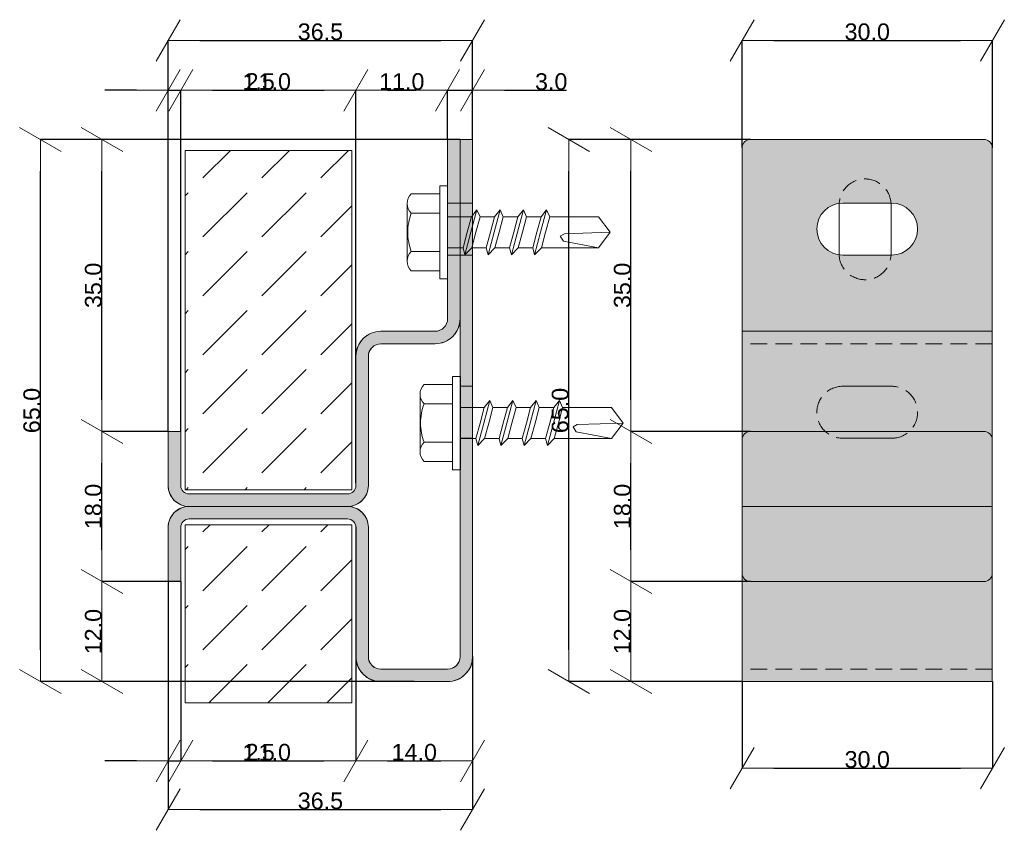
# Model space of a CAD drawing. Header units: millimetres. Extents: x -7814 to 55813, y 465 to 25965.
# Tile 107 of 112: x 48873 to 50054, y 22949 to 23921. Entities that reach past the tile are written whole.
import ezdxf

# ---------------------------------------------------------------- set-up
doc = ezdxf.new("R2010")
doc.units = ezdxf.units.MM
doc.linetypes.add('Hidden Line', pattern=[30, 20, -10])
doc.layers.add('2D Drafting - General102', color=254, linetype='Continuous', lineweight=13)
doc.layers.add('2D Drafting - General2', color=251, linetype='Continuous', lineweight=15)
doc.layers.add('Dimensioning - General', color=7, linetype='Continuous')
doc.styles.add('GENERATED_STYLE_1', font='arial.ttf')
doc.dimstyles.new('GENERATED_STYLE__3', dxfattribs={"dimtxt": 20, "dimasz": 38, "dimexe": 0.18, "dimexo": 0, "dimgap": 0.09, "dimtad": 1, "dimtih": 1, "dimtoh": 1, "dimdec": 1, "dimlfac": 0.1, "dimzin": 0, "dimdsep": 46, "dimtxsty": 'GENERATED_STYLE_1', "dimblk": 'ARROWHEAD_2', "dimblk1": 'ARROWHEAD_2', "dimblk2": 'ARROWHEAD_2', "dimcen": 0.09, "dimclrd": 161, "dimclre": 161, "dimclrt": 161, "dimadec": 0, "dimazin": 0, "dimtfac": 1, "dimtdec": 4, "dimtmove": 0, "dimatfit": 3, "dimfxl": 0, "dimtolj": 1, "dimtzin": 0, "dimarcsym": 0})
doc.dimstyles.new('GENERATED_STYLE__4', dxfattribs={"dimtxt": 20, "dimasz": 38, "dimexe": 0.18, "dimexo": 0, "dimgap": 0.09, "dimtad": 1, "dimdec": 1, "dimlfac": 0.1, "dimzin": 0, "dimdsep": 46, "dimtxsty": 'GENERATED_STYLE_1', "dimblk": 'ARROWHEAD_2', "dimblk1": 'ARROWHEAD_2', "dimblk2": 'ARROWHEAD_2', "dimcen": 0.09, "dimclrd": 161, "dimclre": 161, "dimclrt": 161, "dimadec": 0, "dimazin": 0, "dimtfac": 1, "dimtdec": 4, "dimtmove": 0, "dimatfit": 3, "dimfxl": 0, "dimtolj": 1, "dimtzin": 0, "dimarcsym": 0})
pattern_1 = [(45, (95337.7, -48252.71), (-70.71068, 70.71068), [75, -25]), (45, (95337.7, -48182), (-70.71068, 70.71068), [75, -25])]

# ---------------------------------------------------------------- blocks, each defined once
blk = doc.blocks.new('ARROWHEAD_2')
at = {"color": 0, "linetype": 'Continuous', "lineweight": 0}
for p, q in [((-0.378, -0.655), (0.378, 0.655)), ((0, 0), (-1, 0))]:
    blk.add_line(p, q, dxfattribs=at)
blk = doc.blocks.new('*D65')
at = {"layer": 'Defpoints', "color": 0, "linetype": 'Continuous'}
for p in [(48898.1, 23777), (49386.3, 23777), (49306.3, 23127)]:
    blk.add_point(p, dxfattribs=at)
at = {"layer": 'Dimensioning - General', "color": 161, "linetype": 'Continuous', "lineweight": -2}
for p, q in [((49386.3, 23777), (48898, 23777)), ((48898.1, 23165), (48898.1, 23739)), ((49306.3, 23127), (48898, 23127))]:
    blk.add_line(p, q, dxfattribs=at)
at = {"layer": 'Dimensioning - General', "color": 161, "linetype": 'Continuous', "lineweight": -2, "xscale": 38.00000000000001, "yscale": 38.00000000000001, "zscale": 38.00000000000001}
for p, rotation in [((48898.1, 23777), 90), ((48898.1, 23127), 270)]:
    blk.add_blockref('ARROWHEAD_2', p, dxfattribs=dict(at, rotation=rotation))
at = {"layer": 'Dimensioning - General', "color": 161, "linetype": 'Continuous', "lineweight": 25, "insert": (48887.8, 23452), "char_height": 20, "attachment_point": 5, "rotation": 90, "style": 'GENERATED_STYLE_1'}
blk.add_mtext('\\A1;65.0', dxfattribs=at)
blk = doc.blocks.new('*D130')
at = {"layer": 'Defpoints', "color": 0, "linetype": 'Continuous'}
for p in [(49606.1, 23247), (49749.4, 23247), (49739.4, 23127)]:
    blk.add_point(p, dxfattribs=at)
at = {"layer": 'Dimensioning - General', "color": 161, "linetype": 'Continuous', "lineweight": -2}
for p, q in [((49749.4, 23247), (49605.9, 23247)), ((49606.1, 23165), (49606.1, 23209)), ((49739.4, 23127), (49605.9, 23127))]:
    blk.add_line(p, q, dxfattribs=at)
at = {"layer": 'Dimensioning - General', "color": 161, "linetype": 'Continuous', "lineweight": -2, "xscale": 38.00000000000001, "yscale": 38.00000000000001, "zscale": 38.00000000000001}
for p, rotation in [((49606.1, 23247), 90), ((49606.1, 23127), 270)]:
    blk.add_blockref('ARROWHEAD_2', p, dxfattribs=dict(at, rotation=rotation))
at = {"layer": 'Dimensioning - General', "color": 161, "linetype": 'Continuous', "lineweight": 25, "insert": (49595.8, 23187), "char_height": 20, "attachment_point": 5, "rotation": 90, "style": 'GENERATED_STYLE_1'}
blk.add_mtext('\\A1;12.0', dxfattribs=at)
blk = doc.blocks.new('*D131')
at = {"layer": 'Defpoints', "color": 0, "linetype": 'Continuous'}
for p in [(49606.1, 23427), (49749.4, 23427), (49749.4, 23247)]:
    blk.add_point(p, dxfattribs=at)
at = {"layer": 'Dimensioning - General', "color": 161, "linetype": 'Continuous', "lineweight": -2}
for p, q in [((49749.4, 23427), (49605.9, 23427)), ((49606.1, 23285), (49606.1, 23389)), ((49749.4, 23247), (49605.9, 23247))]:
    blk.add_line(p, q, dxfattribs=at)
at = {"layer": 'Dimensioning - General', "color": 161, "linetype": 'Continuous', "lineweight": -2, "xscale": 38.00000000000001, "yscale": 38.00000000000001, "zscale": 38.00000000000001}
for p, rotation in [((49606.1, 23427), 90), ((49606.1, 23247), 270)]:
    blk.add_blockref('ARROWHEAD_2', p, dxfattribs=dict(at, rotation=rotation))
at = {"layer": 'Dimensioning - General', "color": 161, "linetype": 'Continuous', "lineweight": 25, "insert": (49595.8, 23337), "char_height": 20, "attachment_point": 5, "rotation": 90, "style": 'GENERATED_STYLE_1'}
blk.add_mtext('\\A1;18.0', dxfattribs=at)
blk = doc.blocks.new('*D132')
at = {"layer": 'Defpoints', "color": 0, "linetype": 'Continuous'}
for p in [(49606.1, 23777), (49749.4, 23777), (49749.4, 23427)]:
    blk.add_point(p, dxfattribs=at)
at = {"layer": 'Dimensioning - General', "color": 161, "linetype": 'Continuous', "lineweight": -2}
for p, q in [((49749.4, 23777), (49605.9, 23777)), ((49606.1, 23465), (49606.1, 23739)), ((49749.4, 23427), (49605.9, 23427))]:
    blk.add_line(p, q, dxfattribs=at)
at = {"layer": 'Dimensioning - General', "color": 161, "linetype": 'Continuous', "lineweight": -2, "xscale": 38.00000000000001, "yscale": 38.00000000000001, "zscale": 38.00000000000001}
for p, rotation in [((49606.1, 23777), 90), ((49606.1, 23427), 270)]:
    blk.add_blockref('ARROWHEAD_2', p, dxfattribs=dict(at, rotation=rotation))
at = {"layer": 'Dimensioning - General', "color": 161, "linetype": 'Continuous', "lineweight": 25, "insert": (49595.8, 23602), "char_height": 20, "attachment_point": 5, "rotation": 90, "style": 'GENERATED_STYLE_1'}
blk.add_mtext('\\A1;35.0', dxfattribs=at)
blk = doc.blocks.new('*D133')
at = {"layer": 'Defpoints', "color": 0, "linetype": 'Continuous'}
for p in [(49051.3, 23247), (49066.3, 23247), (49066.3, 23031.9)]:
    blk.add_point(p, dxfattribs=at)
at = {"layer": 'Dimensioning - General', "color": 161, "linetype": 'Continuous', "lineweight": -2}
for p, q in [((49051.3, 23247), (49051.3, 23031.7)), ((49066.3, 23247), (49066.3, 23031.7)), ((49013.3, 23031.9), (48975.3, 23031.9)), ((49051.3, 23031.9), (49066.3, 23031.9)), ((49104.3, 23031.9), (49177.1, 23031.9))]:
    blk.add_line(p, q, dxfattribs=at)
at = {"layer": 'Dimensioning - General', "color": 161, "linetype": 'Continuous', "lineweight": -2, "xscale": 38.00000000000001, "yscale": 38.00000000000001, "zscale": 38.00000000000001}
blk.add_blockref('ARROWHEAD_2', (49051.3, 23031.9), dxfattribs=at)
at = {"layer": 'Dimensioning - General', "color": 161, "linetype": 'Continuous', "lineweight": -2, "xscale": 38.00000000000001, "yscale": 38.00000000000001, "zscale": 38.00000000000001, "rotation": 180}
blk.add_blockref('ARROWHEAD_2', (49066.3, 23031.9), dxfattribs=at)
at = {"layer": 'Dimensioning - General', "color": 161, "linetype": 'Continuous', "lineweight": 25, "insert": (49159.7, 23042.2), "char_height": 20, "attachment_point": 5, "style": 'GENERATED_STYLE_1'}
blk.add_mtext('\\A1;1.5', dxfattribs=at)
blk = doc.blocks.new('*D134')
at = {"layer": 'Defpoints', "color": 0, "linetype": 'Continuous'}
for p in [(49276.3, 23312), (49066.3, 23247), (49276.3, 23031.9)]:
    blk.add_point(p, dxfattribs=at)
at = {"layer": 'Dimensioning - General', "color": 161, "linetype": 'Continuous', "lineweight": -2}
for p, q in [((49276.3, 23312), (49276.3, 23031.7)), ((49066.3, 23247), (49066.3, 23031.7)), ((49104.3, 23031.9), (49238.3, 23031.9))]:
    blk.add_line(p, q, dxfattribs=at)
at = {"layer": 'Dimensioning - General', "color": 161, "linetype": 'Continuous', "lineweight": -2, "xscale": 38.00000000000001, "yscale": 38.00000000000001, "zscale": 38.00000000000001, "rotation": 180}
blk.add_blockref('ARROWHEAD_2', (49066.3, 23031.9), dxfattribs=at)
at = {"layer": 'Dimensioning - General', "color": 161, "linetype": 'Continuous', "lineweight": -2, "xscale": 38.00000000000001, "yscale": 38.00000000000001, "zscale": 38.00000000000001}
blk.add_blockref('ARROWHEAD_2', (49276.3, 23031.9), dxfattribs=at)
at = {"layer": 'Dimensioning - General', "color": 161, "linetype": 'Continuous', "lineweight": 25, "insert": (49171.3, 23042.2), "char_height": 20, "attachment_point": 5, "style": 'GENERATED_STYLE_1'}
blk.add_mtext('\\A1;21.0', dxfattribs=at)
blk = doc.blocks.new('*D135')
at = {"layer": 'Defpoints', "color": 0, "linetype": 'Continuous'}
for p in [(49276.3, 23312), (49416.3, 23157), (49416.3, 23031.9)]:
    blk.add_point(p, dxfattribs=at)
at = {"layer": 'Dimensioning - General', "color": 161, "linetype": 'Continuous', "lineweight": -2}
for p, q in [((49276.3, 23312), (49276.3, 23031.7)), ((49416.3, 23157), (49416.3, 23031.7)), ((49314.3, 23031.9), (49378.3, 23031.9))]:
    blk.add_line(p, q, dxfattribs=at)
at = {"layer": 'Dimensioning - General', "color": 161, "linetype": 'Continuous', "lineweight": -2, "xscale": 38.00000000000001, "yscale": 38.00000000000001, "zscale": 38.00000000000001, "rotation": 180}
blk.add_blockref('ARROWHEAD_2', (49276.3, 23031.9), dxfattribs=at)
at = {"layer": 'Dimensioning - General', "color": 161, "linetype": 'Continuous', "lineweight": -2, "xscale": 38.00000000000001, "yscale": 38.00000000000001, "zscale": 38.00000000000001}
blk.add_blockref('ARROWHEAD_2', (49416.3, 23031.9), dxfattribs=at)
at = {"layer": 'Dimensioning - General', "color": 161, "linetype": 'Continuous', "lineweight": 25, "insert": (49346.3, 23042.2), "char_height": 20, "attachment_point": 5, "style": 'GENERATED_STYLE_1'}
blk.add_mtext('\\A1;14.0', dxfattribs=at)
blk = doc.blocks.new('*D180')
at = {"layer": 'Defpoints', "color": 0, "linetype": 'Continuous'}
for p in [(50039.4, 23895.6), (49739.4, 23767), (50039.4, 23767)]:
    blk.add_point(p, dxfattribs=at)
at = {"layer": 'Dimensioning - General', "color": 161, "linetype": 'Continuous', "lineweight": -2}
for p, q in [((49739.4, 23767), (49739.4, 23895.8)), ((49777.4, 23895.6), (50001.4, 23895.6)), ((50039.4, 23767), (50039.4, 23895.8))]:
    blk.add_line(p, q, dxfattribs=at)
at = {"layer": 'Dimensioning - General', "color": 161, "linetype": 'Continuous', "lineweight": -2, "xscale": 38.00000000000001, "yscale": 38.00000000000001, "zscale": 38.00000000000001, "rotation": 180}
blk.add_blockref('ARROWHEAD_2', (49739.4, 23895.6), dxfattribs=at)
at = {"layer": 'Dimensioning - General', "color": 161, "linetype": 'Continuous', "lineweight": -2, "xscale": 38.00000000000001, "yscale": 38.00000000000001, "zscale": 38.00000000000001}
blk.add_blockref('ARROWHEAD_2', (50039.4, 23895.6), dxfattribs=at)
at = {"layer": 'Dimensioning - General', "color": 161, "linetype": 'Continuous', "lineweight": 25, "insert": (49889.4, 23905.9), "char_height": 20, "attachment_point": 5, "style": 'GENERATED_STYLE_1'}
blk.add_mtext('\\A1;30.0', dxfattribs=at)
blk = doc.blocks.new('*D181')
at = {"layer": 'Defpoints', "color": 0, "linetype": 'Continuous'}
for p in [(49531.6, 23777), (49749.4, 23777), (49739.4, 23127)]:
    blk.add_point(p, dxfattribs=at)
at = {"layer": 'Dimensioning - General', "color": 161, "linetype": 'Continuous', "lineweight": -2}
for p, q in [((49749.4, 23777), (49531.4, 23777)), ((49531.6, 23165), (49531.6, 23739)), ((49739.4, 23127), (49531.4, 23127))]:
    blk.add_line(p, q, dxfattribs=at)
at = {"layer": 'Dimensioning - General', "color": 161, "linetype": 'Continuous', "lineweight": -2, "xscale": 38.00000000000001, "yscale": 38.00000000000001, "zscale": 38.00000000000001}
for p, rotation in [((49531.6, 23777), 90), ((49531.6, 23127), 270)]:
    blk.add_blockref('ARROWHEAD_2', p, dxfattribs=dict(at, rotation=rotation))
at = {"layer": 'Dimensioning - General', "color": 161, "linetype": 'Continuous', "lineweight": 25, "insert": (49521.3, 23452), "char_height": 20, "attachment_point": 5, "rotation": 90, "style": 'GENERATED_STYLE_1'}
blk.add_mtext('\\A1;65.0', dxfattribs=at)
blk = doc.blocks.new('*D182')
at = {"layer": 'Defpoints', "color": 0, "linetype": 'Continuous'}
for p in [(49739.4, 23127), (50039.4, 23127), (50039.4, 23023.3)]:
    blk.add_point(p, dxfattribs=at)
at = {"layer": 'Dimensioning - General', "color": 161, "linetype": 'Continuous', "lineweight": -2}
for p, q in [((49739.4, 23127), (49739.4, 23023.1)), ((50039.4, 23127), (50039.4, 23023.1)), ((49777.4, 23023.3), (50001.4, 23023.3))]:
    blk.add_line(p, q, dxfattribs=at)
at = {"layer": 'Dimensioning - General', "color": 161, "linetype": 'Continuous', "lineweight": -2, "xscale": 38.00000000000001, "yscale": 38.00000000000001, "zscale": 38.00000000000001, "rotation": 180}
blk.add_blockref('ARROWHEAD_2', (49739.4, 23023.3), dxfattribs=at)
at = {"layer": 'Dimensioning - General', "color": 161, "linetype": 'Continuous', "lineweight": -2, "xscale": 38.00000000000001, "yscale": 38.00000000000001, "zscale": 38.00000000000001}
blk.add_blockref('ARROWHEAD_2', (50039.4, 23023.3), dxfattribs=at)
at = {"layer": 'Dimensioning - General', "color": 161, "linetype": 'Continuous', "lineweight": 25, "insert": (49889.4, 23033.6), "char_height": 20, "attachment_point": 5, "style": 'GENERATED_STYLE_1'}
blk.add_mtext('\\A1;30.0', dxfattribs=at)
blk = doc.blocks.new('*D183')
at = {"layer": 'Defpoints', "color": 0, "linetype": 'Continuous'}
for p in [(49416.3, 23895.6), (49416.3, 23777), (49051.3, 23427)]:
    blk.add_point(p, dxfattribs=at)
at = {"layer": 'Dimensioning - General', "color": 161, "linetype": 'Continuous', "lineweight": -2}
for p, q in [((49051.3, 23427), (49051.3, 23895.8)), ((49089.3, 23895.6), (49378.3, 23895.6)), ((49416.3, 23777), (49416.3, 23895.8))]:
    blk.add_line(p, q, dxfattribs=at)
at = {"layer": 'Dimensioning - General', "color": 161, "linetype": 'Continuous', "lineweight": -2, "xscale": 38.00000000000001, "yscale": 38.00000000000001, "zscale": 38.00000000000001, "rotation": 180}
blk.add_blockref('ARROWHEAD_2', (49051.3, 23895.6), dxfattribs=at)
at = {"layer": 'Dimensioning - General', "color": 161, "linetype": 'Continuous', "lineweight": -2, "xscale": 38.00000000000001, "yscale": 38.00000000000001, "zscale": 38.00000000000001}
blk.add_blockref('ARROWHEAD_2', (49416.3, 23895.6), dxfattribs=at)
at = {"layer": 'Dimensioning - General', "color": 161, "linetype": 'Continuous', "lineweight": 25, "insert": (49233.8, 23905.9), "char_height": 20, "attachment_point": 5, "style": 'GENERATED_STYLE_1'}
blk.add_mtext('\\A1;36.5', dxfattribs=at)
blk = doc.blocks.new('*D184')
at = {"layer": 'Defpoints', "color": 0, "linetype": 'Continuous'}
for p in [(49051.3, 23247), (49416.3, 23157), (49416.3, 22973.7)]:
    blk.add_point(p, dxfattribs=at)
at = {"layer": 'Dimensioning - General', "color": 161, "linetype": 'Continuous', "lineweight": -2}
for p, q in [((49051.3, 23247), (49051.3, 22973.5)), ((49416.3, 23157), (49416.3, 22973.5)), ((49089.3, 22973.7), (49378.3, 22973.7))]:
    blk.add_line(p, q, dxfattribs=at)
at = {"layer": 'Dimensioning - General', "color": 161, "linetype": 'Continuous', "lineweight": -2, "xscale": 38.00000000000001, "yscale": 38.00000000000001, "zscale": 38.00000000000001, "rotation": 180}
blk.add_blockref('ARROWHEAD_2', (49051.3, 22973.7), dxfattribs=at)
at = {"layer": 'Dimensioning - General', "color": 161, "linetype": 'Continuous', "lineweight": -2, "xscale": 38.00000000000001, "yscale": 38.00000000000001, "zscale": 38.00000000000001}
blk.add_blockref('ARROWHEAD_2', (49416.3, 22973.7), dxfattribs=at)
at = {"layer": 'Dimensioning - General', "color": 161, "linetype": 'Continuous', "lineweight": 25, "insert": (49233.8, 22984), "char_height": 20, "attachment_point": 5, "style": 'GENERATED_STYLE_1'}
blk.add_mtext('\\A1;36.5', dxfattribs=at)
blk = doc.blocks.new('*D185')
at = {"layer": 'Defpoints', "color": 0, "linetype": 'Continuous'}
for p in [(49066.3, 23835.9), (49051.3, 23427), (49066.3, 23427)]:
    blk.add_point(p, dxfattribs=at)
at = {"layer": 'Dimensioning - General', "color": 161, "linetype": 'Continuous', "lineweight": -2}
for p, q in [((49013.3, 23835.9), (48975.3, 23835.9)), ((49051.3, 23427), (49051.3, 23836.1)), ((49051.3, 23835.9), (49066.3, 23835.9)), ((49066.3, 23427), (49066.3, 23836.1)), ((49104.3, 23835.9), (49177.1, 23835.9))]:
    blk.add_line(p, q, dxfattribs=at)
at = {"layer": 'Dimensioning - General', "color": 161, "linetype": 'Continuous', "lineweight": -2, "xscale": 38.00000000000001, "yscale": 38.00000000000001, "zscale": 38.00000000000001}
blk.add_blockref('ARROWHEAD_2', (49051.3, 23835.9), dxfattribs=at)
at = {"layer": 'Dimensioning - General', "color": 161, "linetype": 'Continuous', "lineweight": -2, "xscale": 38.00000000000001, "yscale": 38.00000000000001, "zscale": 38.00000000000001, "rotation": 180}
blk.add_blockref('ARROWHEAD_2', (49066.3, 23835.9), dxfattribs=at)
at = {"layer": 'Dimensioning - General', "color": 161, "linetype": 'Continuous', "lineweight": 25, "insert": (49159.7, 23846.2), "char_height": 20, "attachment_point": 5, "style": 'GENERATED_STYLE_1'}
blk.add_mtext('\\A1;1.5', dxfattribs=at)
blk = doc.blocks.new('*D186')
at = {"layer": 'Defpoints', "color": 0, "linetype": 'Continuous'}
for p in [(49276.3, 23835.9), (49066.3, 23427), (49276.3, 23364.9)]:
    blk.add_point(p, dxfattribs=at)
at = {"layer": 'Dimensioning - General', "color": 161, "linetype": 'Continuous', "lineweight": -2}
for p, q in [((49066.3, 23427), (49066.3, 23836.1)), ((49104.3, 23835.9), (49238.3, 23835.9)), ((49276.3, 23364.9), (49276.3, 23836.1))]:
    blk.add_line(p, q, dxfattribs=at)
at = {"layer": 'Dimensioning - General', "color": 161, "linetype": 'Continuous', "lineweight": -2, "xscale": 38.00000000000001, "yscale": 38.00000000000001, "zscale": 38.00000000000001, "rotation": 180}
blk.add_blockref('ARROWHEAD_2', (49066.3, 23835.9), dxfattribs=at)
at = {"layer": 'Dimensioning - General', "color": 161, "linetype": 'Continuous', "lineweight": -2, "xscale": 38.00000000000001, "yscale": 38.00000000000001, "zscale": 38.00000000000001}
blk.add_blockref('ARROWHEAD_2', (49276.3, 23835.9), dxfattribs=at)
at = {"layer": 'Dimensioning - General', "color": 161, "linetype": 'Continuous', "lineweight": 25, "insert": (49171.3, 23846.2), "char_height": 20, "attachment_point": 5, "style": 'GENERATED_STYLE_1'}
blk.add_mtext('\\A1;21.0', dxfattribs=at)
blk = doc.blocks.new('*D187')
at = {"layer": 'Defpoints', "color": 0, "linetype": 'Continuous'}
for p in [(49386.3, 23835.9), (49386.3, 23777), (49276.3, 23364.9)]:
    blk.add_point(p, dxfattribs=at)
at = {"layer": 'Dimensioning - General', "color": 161, "linetype": 'Continuous', "lineweight": -2}
for p, q in [((49276.3, 23364.9), (49276.3, 23836.1)), ((49314.3, 23835.9), (49348.3, 23835.9)), ((49386.3, 23777), (49386.3, 23836.1))]:
    blk.add_line(p, q, dxfattribs=at)
at = {"layer": 'Dimensioning - General', "color": 161, "linetype": 'Continuous', "lineweight": -2, "xscale": 38.00000000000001, "yscale": 38.00000000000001, "zscale": 38.00000000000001, "rotation": 180}
blk.add_blockref('ARROWHEAD_2', (49276.3, 23835.9), dxfattribs=at)
at = {"layer": 'Dimensioning - General', "color": 161, "linetype": 'Continuous', "lineweight": -2, "xscale": 38.00000000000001, "yscale": 38.00000000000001, "zscale": 38.00000000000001}
blk.add_blockref('ARROWHEAD_2', (49386.3, 23835.9), dxfattribs=at)
at = {"layer": 'Dimensioning - General', "color": 161, "linetype": 'Continuous', "lineweight": 25, "insert": (49331.3, 23846.2), "char_height": 20, "attachment_point": 5, "style": 'GENERATED_STYLE_1'}
blk.add_mtext('\\A1;11.0', dxfattribs=at)
blk = doc.blocks.new('*D188')
at = {"layer": 'Defpoints', "color": 0, "linetype": 'Continuous'}
for p in [(49416.3, 23835.9), (49386.3, 23777), (49416.3, 23777)]:
    blk.add_point(p, dxfattribs=at)
at = {"layer": 'Dimensioning - General', "color": 161, "linetype": 'Continuous', "lineweight": -2}
for p, q in [((49348.3, 23835.9), (49310.3, 23835.9)), ((49386.3, 23777), (49386.3, 23836.1)), ((49386.3, 23835.9), (49416.3, 23835.9)), ((49416.3, 23777), (49416.3, 23836.1)), ((49454.3, 23835.9), (49528.8, 23835.9))]:
    blk.add_line(p, q, dxfattribs=at)
at = {"layer": 'Dimensioning - General', "color": 161, "linetype": 'Continuous', "lineweight": -2, "xscale": 38.00000000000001, "yscale": 38.00000000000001, "zscale": 38.00000000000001}
blk.add_blockref('ARROWHEAD_2', (49386.3, 23835.9), dxfattribs=at)
at = {"layer": 'Dimensioning - General', "color": 161, "linetype": 'Continuous', "lineweight": -2, "xscale": 38.00000000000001, "yscale": 38.00000000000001, "zscale": 38.00000000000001, "rotation": 180}
blk.add_blockref('ARROWHEAD_2', (49416.3, 23835.9), dxfattribs=at)
at = {"layer": 'Dimensioning - General', "color": 161, "linetype": 'Continuous', "lineweight": 25, "insert": (49510.5, 23846.2), "char_height": 20, "attachment_point": 5, "style": 'GENERATED_STYLE_1'}
blk.add_mtext('\\A1;3.0', dxfattribs=at)
blk = doc.blocks.new('*D189')
at = {"layer": 'Defpoints', "color": 0, "linetype": 'Continuous'}
for p in [(48971.9, 23247), (49066.3, 23247), (49346.3, 23127)]:
    blk.add_point(p, dxfattribs=at)
at = {"layer": 'Dimensioning - General', "color": 161, "linetype": 'Continuous', "lineweight": -2}
for p, q in [((49066.3, 23247), (48971.7, 23247)), ((48971.9, 23165), (48971.9, 23209)), ((49346.3, 23127), (48971.7, 23127))]:
    blk.add_line(p, q, dxfattribs=at)
at = {"layer": 'Dimensioning - General', "color": 161, "linetype": 'Continuous', "lineweight": -2, "xscale": 38.00000000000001, "yscale": 38.00000000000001, "zscale": 38.00000000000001}
for p, rotation in [((48971.9, 23247), 90), ((48971.9, 23127), 270)]:
    blk.add_blockref('ARROWHEAD_2', p, dxfattribs=dict(at, rotation=rotation))
at = {"layer": 'Dimensioning - General', "color": 161, "linetype": 'Continuous', "lineweight": 25, "insert": (48961.6, 23187), "char_height": 20, "attachment_point": 5, "rotation": 90, "style": 'GENERATED_STYLE_1'}
blk.add_mtext('\\A1;12.0', dxfattribs=at)
blk = doc.blocks.new('*D190')
at = {"layer": 'Defpoints', "color": 0, "linetype": 'Continuous'}
for p in [(48971.9, 23427), (49051.3, 23427), (49066.3, 23247)]:
    blk.add_point(p, dxfattribs=at)
at = {"layer": 'Dimensioning - General', "color": 161, "linetype": 'Continuous', "lineweight": -2}
for p, q in [((49051.3, 23427), (48971.7, 23427)), ((48971.9, 23285), (48971.9, 23389)), ((49066.3, 23247), (48971.7, 23247))]:
    blk.add_line(p, q, dxfattribs=at)
at = {"layer": 'Dimensioning - General', "color": 161, "linetype": 'Continuous', "lineweight": -2, "xscale": 38.00000000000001, "yscale": 38.00000000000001, "zscale": 38.00000000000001}
for p, rotation in [((48971.9, 23427), 90), ((48971.9, 23247), 270)]:
    blk.add_blockref('ARROWHEAD_2', p, dxfattribs=dict(at, rotation=rotation))
at = {"layer": 'Dimensioning - General', "color": 161, "linetype": 'Continuous', "lineweight": 25, "insert": (48961.6, 23337), "char_height": 20, "attachment_point": 5, "rotation": 90, "style": 'GENERATED_STYLE_1'}
blk.add_mtext('\\A1;18.0', dxfattribs=at)
blk = doc.blocks.new('*D191')
at = {"layer": 'Defpoints', "color": 0, "linetype": 'Continuous'}
for p in [(48971.9, 23777), (49401.3, 23777), (49051.3, 23427)]:
    blk.add_point(p, dxfattribs=at)
at = {"layer": 'Dimensioning - General', "color": 161, "linetype": 'Continuous', "lineweight": -2}
for p, q in [((49401.3, 23777), (48971.7, 23777)), ((48971.9, 23465), (48971.9, 23739)), ((49051.3, 23427), (48971.7, 23427))]:
    blk.add_line(p, q, dxfattribs=at)
at = {"layer": 'Dimensioning - General', "color": 161, "linetype": 'Continuous', "lineweight": -2, "xscale": 38.00000000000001, "yscale": 38.00000000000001, "zscale": 38.00000000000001}
for p, rotation in [((48971.9, 23777), 90), ((48971.9, 23427), 270)]:
    blk.add_blockref('ARROWHEAD_2', p, dxfattribs=dict(at, rotation=rotation))
at = {"layer": 'Dimensioning - General', "color": 161, "linetype": 'Continuous', "lineweight": 25, "insert": (48961.6, 23602), "char_height": 20, "attachment_point": 5, "rotation": 90, "style": 'GENERATED_STYLE_1'}
blk.add_mtext('\\A1;35.0', dxfattribs=at)

msp = doc.modelspace()

# ---------------------------------------------------------------- hatches: boundary and pattern name
at = {"layer": '2D Drafting - General102', "linetype": 'Continuous'}
h = msp.add_hatch(color=256, dxfattribs=at)
edge = h.paths.add_edge_path()
edge.add_arc((49076.29, 23312.01), 10, 90, 180)
edge.add_line((49066.29, 23312.01), (49066.29, 23247.01))
edge.add_line((49066.29, 23247.01), (49051.29, 23247.01))
edge.add_line((49051.29, 23247.01), (49051.29, 23312.01))
edge.add_arc((49076.29, 23312.01), 25, 90, 180, ccw=False)
edge.add_line((49076.29, 23337.01), (49266.29, 23337.01))
edge.add_arc((49266.29, 23312.01), 25, 0, 90, ccw=False)
edge.add_line((49291.29, 23312.01), (49291.29, 23157.01))
edge.add_arc((49306.29, 23157.01), 15, 180, 270)
edge.add_line((49306.29, 23142.01), (49386.29, 23142.01))
edge.add_arc((49386.29, 23157.01), 15, 270, 360)
edge.add_line((49401.29, 23157.01), (49401.29, 23777.01))
edge.add_line((49401.29, 23777.01), (49416.29, 23777.01))
edge.add_line((49416.29, 23777.01), (49416.29, 23157.01))
edge.add_arc((49386.29, 23157.01), 30, -90, 0, ccw=False)
edge.add_line((49386.29, 23127.01), (49306.29, 23127.01))
edge.add_arc((49306.29, 23157.01), 30, 180, 270, ccw=False)
edge.add_line((49276.29, 23157.01), (49276.29, 23312.01))
edge.add_arc((49266.29, 23312.01), 10, 0, 90)
edge.add_line((49266.29, 23322.01), (49076.29, 23322.01))
h = msp.add_hatch(color=256, dxfattribs=at)
edge = h.paths.add_edge_path()
edge.add_arc((49076.29, 23362.01), 25, 180, 270, ccw=False)
edge.add_line((49051.29, 23362.01), (49051.29, 23427.01))
edge.add_line((49051.29, 23427.01), (49066.29, 23427.01))
edge.add_line((49066.29, 23427.01), (49066.29, 23362.01))
edge.add_arc((49076.29, 23362.01), 10, 180, 270)
edge.add_line((49076.29, 23352.01), (49266.29, 23352.01))
edge.add_arc((49266.29, 23362.01), 10, 270, 360)
edge.add_line((49276.29, 23362.01), (49276.29, 23517.01))
edge.add_arc((49306.29, 23517.01), 30, 90, 180, ccw=False)
edge.add_line((49306.29, 23547.01), (49371.29, 23547.01))
edge.add_arc((49371.29, 23562.01), 15, 270, 360)
edge.add_line((49386.29, 23562.01), (49386.29, 23777.01))
edge.add_line((49386.29, 23777.01), (49401.29, 23777.01))
edge.add_line((49401.29, 23777.01), (49401.29, 23562.01))
edge.add_arc((49371.29, 23562.01), 30, -90, 0, ccw=False)
edge.add_line((49371.29, 23532.01), (49306.29, 23532.01))
edge.add_arc((49306.29, 23517.01), 15, 90, 180)
edge.add_line((49291.29, 23517.01), (49291.29, 23362.01))
edge.add_arc((49266.29, 23362.01), 25, -90, 0, ccw=False)
edge.add_line((49266.29, 23337.01), (49076.29, 23337.01))
h = msp.add_hatch(color=256, dxfattribs=at)
edge = h.paths.add_edge_path()
edge.add_line((49739.36, 23767.01), (49739.36, 23547.01))
edge.add_line((49739.36, 23547.01), (50039.36, 23547.01))
edge.add_line((50039.36, 23547.01), (50039.36, 23767.01))
edge.add_arc((50029.36, 23767.01), 10, 0, 90)
edge.add_line((50029.36, 23777.01), (49749.36, 23777.01))
edge.add_arc((49749.36, 23767.01), 10, 90, 180)
edge = h.paths.add_edge_path(flags=16)
edge.add_line((49860.1, 23700.68), (49861.67, 23700.68))
edge.add_line((49861.67, 23700.68), (49886.86, 23700.68))
edge.add_line((49886.86, 23700.68), (49912.04, 23700.68))
edge.add_line((49912.04, 23700.68), (49918.61, 23700.68))
edge.add_arc((49918.61, 23669.52), 31.16, -90, 90, ccw=False)
edge.add_line((49918.61, 23638.37), (49910.93, 23638.37))
edge.add_line((49910.93, 23638.37), (49886.86, 23638.37))
edge.add_line((49886.86, 23638.37), (49862.78, 23638.37))
edge.add_line((49862.78, 23638.37), (49860.1, 23638.37))
edge.add_arc((49860.1, 23669.52), 31.16, 90, 270, ccw=False)
h = msp.add_hatch(dxfattribs=at)
h.set_pattern_fill('BETON', color=256, style=0, pattern_type=2)
h.set_pattern_definition(pattern_1)
h.paths.add_polyline_path([(49071.64, 23357.08), (49271.64, 23357.08), (49271.64, 23763.71), (49071.64, 23763.71)])
h = msp.add_hatch(color=256, dxfattribs=at)
edge = h.paths.add_edge_path()
edge.add_line((49739.36, 23427.01), (49739.36, 23417.01))
edge.add_arc((49749.36, 23417.01), 10, 90, 180, ccw=False)
edge.add_line((49749.36, 23427.01), (49838.95, 23427.01))
edge.add_line((49838.95, 23427.01), (49939.76, 23427.01))
edge.add_line((49939.76, 23427.01), (50029.36, 23427.01))
edge.add_arc((50029.36, 23417.01), 10, 0, 90, ccw=False)
edge.add_line((50039.36, 23417.01), (50039.36, 23427.01))
edge.add_line((50039.36, 23427.01), (50039.36, 23547.01))
edge.add_line((50039.36, 23547.01), (49739.36, 23547.01))
edge.add_line((49739.36, 23547.01), (49739.36, 23427.01))
h = msp.add_hatch(color=256, dxfattribs=at)
edge = h.paths.add_edge_path()
edge.add_line((50029.36, 23427.01), (49749.36, 23427.01))
edge.add_arc((49749.36, 23417.01), 10, 90, 180)
edge.add_line((49739.36, 23417.01), (49739.36, 23337.01))
edge.add_line((49739.36, 23337.01), (50039.36, 23337.01))
edge.add_line((50039.36, 23337.01), (50039.36, 23417.01))
edge.add_arc((50029.36, 23417.01), 10, 0, 90)
h = msp.add_hatch(color=256, dxfattribs=at)
edge = h.paths.add_edge_path()
edge.add_line((50039.36, 23337.01), (49739.36, 23337.01))
edge.add_line((49739.36, 23337.01), (49739.36, 23257.01))
edge.add_arc((49749.36, 23257.01), 10, 180, 270)
edge.add_line((49749.36, 23247.01), (50029.36, 23247.01))
edge.add_arc((50029.36, 23257.01), 10, 270, 360)
edge.add_line((50039.36, 23257.01), (50039.36, 23337.01))
h = msp.add_hatch(dxfattribs=at)
h.set_pattern_fill('BETON', color=256, style=0, pattern_type=2)
h.set_pattern_definition(pattern_1)
h.paths.add_polyline_path([(49071.64, 23315.04), (49271.64, 23315.04), (49271.64, 23101.47), (49071.64, 23101.47)])
h = msp.add_hatch(color=256, dxfattribs=at)
edge = h.paths.add_edge_path()
edge.add_line((49739.36, 23127.01), (50039.36, 23127.01))
edge.add_line((50039.36, 23127.01), (50039.36, 23247.01))
edge.add_line((50039.36, 23247.01), (50039.36, 23257.01))
edge.add_arc((50029.36, 23257.01), 10, -90, 0, ccw=False)
edge.add_line((50029.36, 23247.01), (49749.36, 23247.01))
edge.add_arc((49749.36, 23257.01), 10, 180, 270, ccw=False)
edge.add_line((49739.36, 23257.01), (49739.36, 23247.01))
edge.add_line((49739.36, 23247.01), (49739.36, 23127.01))

# ---------------------------------------------------------------- linework, layer by layer
for p, q in [((49376.97, 23665.62), (49376.97, 23721.53)), ((49376.97, 23721.53), (49386.29, 23721.53)), ((49386.29, 23721.53), (49386.29, 23665.62)), ((49342.79, 23711.83), (49376.97, 23711.83)), ((49337.9, 23631.05), (49337.9, 23700.18)), ((49421.4, 23692.46), (49414.21, 23665.62)), ((49421.4, 23692.46), (49414.81, 23684.26)), ((49425.2, 23684.26), (49421.4, 23692.46)), ((49449.24, 23692.46), (49442.05, 23665.62)), ((49449.24, 23692.46), (49442.65, 23684.26)), ((49453.05, 23684.26), (49449.24, 23692.46)), ((49477.08, 23692.46), (49469.89, 23665.62)), ((49477.08, 23692.46), (49470.49, 23684.26)), ((49480.89, 23684.26), (49477.08, 23692.46)), ((49504.92, 23692.46), (49497.73, 23665.62)), ((49504.92, 23692.46), (49498.33, 23684.26)), ((49508.73, 23684.26), (49504.92, 23692.46)), ((49342.79, 23688.53), (49376.97, 23688.53)), ((49386.29, 23684.26), (49414.81, 23684.26)), ((49414.81, 23684.26), (49409.81, 23665.62)), ((49425.2, 23684.26), (49420.21, 23665.62)), ((49425.2, 23684.26), (49442.65, 23684.26)), ((49442.65, 23684.26), (49437.65, 23665.62)), ((49453.05, 23684.26), (49448.05, 23665.62)), ((49453.05, 23684.26), (49470.49, 23684.26)), ((49470.49, 23684.26), (49465.5, 23665.62)), ((49480.89, 23684.26), (49475.89, 23665.62)), ((49480.89, 23684.26), (49498.33, 23684.26)), ((49498.33, 23684.26), (49493.34, 23665.62)), ((49508.73, 23684.26), (49503.73, 23665.62)), ((49508.73, 23684.26), (49567.25, 23684.26)), ((49567.25, 23684.26), (49581.23, 23665.62)), ((49376.97, 23665.62), (49376.97, 23609.7)), ((49386.29, 23609.7), (49386.29, 23665.62)), ((49404.82, 23646.98), (49409.81, 23665.62)), ((49407.02, 23638.78), (49414.21, 23665.62)), ((49415.22, 23646.98), (49420.21, 23665.62)), ((49432.66, 23646.98), (49437.65, 23665.62)), ((49434.86, 23638.78), (49442.05, 23665.62)), ((49443.06, 23646.98), (49448.05, 23665.62)), ((49460.5, 23646.98), (49465.5, 23665.62)), ((49462.7, 23638.78), (49469.89, 23665.62)), ((49470.9, 23646.98), (49475.89, 23665.62)), ((49488.34, 23646.98), (49493.34, 23665.62)), ((49490.54, 23638.78), (49497.73, 23665.62)), ((49498.74, 23646.98), (49503.73, 23665.62)), ((49521.42, 23661.19), (49526.27, 23663.88)), ((49525.2, 23654.98), (49521.42, 23661.19)), ((49526.27, 23663.88), (49581.23, 23665.62)), ((49567.25, 23646.98), (49581.23, 23665.62)), ((49386.29, 23646.98), (49404.82, 23646.98)), ((49404.82, 23646.98), (49407.02, 23638.78)), ((49407.02, 23638.78), (49415.22, 23646.98)), ((49415.22, 23646.98), (49432.66, 23646.98)), ((49432.66, 23646.98), (49434.86, 23638.78)), ((49434.86, 23638.78), (49443.06, 23646.98)), ((49443.06, 23646.98), (49460.5, 23646.98)), ((49460.5, 23646.98), (49462.7, 23638.78)), ((49462.7, 23638.78), (49470.9, 23646.98)), ((49470.9, 23646.98), (49488.34, 23646.98)), ((49488.34, 23646.98), (49490.54, 23638.78)), ((49490.54, 23638.78), (49498.74, 23646.98)), ((49498.74, 23646.98), (49567.25, 23646.98)), ((49567.25, 23646.98), (49525.2, 23654.98)), ((49342.79, 23642.7), (49376.97, 23642.7)), ((49342.79, 23619.4), (49376.97, 23619.4)), ((49376.97, 23609.7), (49386.29, 23609.7)), ((49392.31, 23437.01), (49392.31, 23492.93)), ((49392.31, 23492.93), (49401.63, 23492.93)), ((49401.63, 23492.93), (49401.63, 23437.01)), ((49358.13, 23483.22), (49392.31, 23483.22)), ((49353.24, 23402.45), (49353.24, 23471.57)), ((49358.13, 23459.92), (49392.31, 23459.92)), ((49436.74, 23463.85), (49429.55, 23437.01)), ((49436.74, 23463.85), (49430.15, 23455.65)), ((49440.54, 23455.65), (49436.74, 23463.85)), ((49464.58, 23463.85), (49457.39, 23437.01)), ((49464.58, 23463.85), (49457.99, 23455.65)), ((49468.39, 23455.65), (49464.58, 23463.85)), ((49492.42, 23463.85), (49485.23, 23437.01)), ((49492.42, 23463.85), (49485.83, 23455.65)), ((49496.23, 23455.65), (49492.42, 23463.85)), ((49520.26, 23463.85), (49513.07, 23437.01)), ((49520.26, 23463.85), (49513.67, 23455.65)), ((49524.07, 23455.65), (49520.26, 23463.85)), ((49401.63, 23455.65), (49430.15, 23455.65)), ((49430.15, 23455.65), (49425.15, 23437.01)), ((49440.54, 23455.65), (49435.55, 23437.01)), ((49440.54, 23455.65), (49457.99, 23455.65)), ((49457.99, 23455.65), (49452.99, 23437.01)), ((49468.39, 23455.65), (49463.39, 23437.01)), ((49468.39, 23455.65), (49485.83, 23455.65)), ((49485.83, 23455.65), (49480.84, 23437.01)), ((49496.23, 23455.65), (49491.23, 23437.01)), ((49496.23, 23455.65), (49513.67, 23455.65)), ((49513.67, 23455.65), (49508.68, 23437.01)), ((49524.07, 23455.65), (49519.07, 23437.01)), ((49524.07, 23455.65), (49582.59, 23455.65)), ((49582.59, 23455.65), (49596.57, 23437.01)), ((49392.31, 23437.01), (49392.31, 23381.09)), ((49401.63, 23381.09), (49401.63, 23437.01)), ((49420.16, 23418.37), (49425.15, 23437.01)), ((49422.36, 23410.17), (49429.55, 23437.01)), ((49430.56, 23418.37), (49435.55, 23437.01)), ((49448, 23418.37), (49452.99, 23437.01)), ((49450.2, 23410.17), (49457.39, 23437.01)), ((49458.4, 23418.37), (49463.39, 23437.01)), ((49475.84, 23418.37), (49480.84, 23437.01)), ((49478.04, 23410.17), (49485.23, 23437.01)), ((49486.24, 23418.37), (49491.23, 23437.01)), ((49503.68, 23418.37), (49508.68, 23437.01)), ((49505.88, 23410.17), (49513.07, 23437.01)), ((49514.08, 23418.37), (49519.07, 23437.01)), ((49536.76, 23432.58), (49541.61, 23435.28)), ((49540.54, 23426.38), (49536.76, 23432.58)), ((49541.61, 23435.28), (49596.57, 23437.01)), ((49582.59, 23418.37), (49596.57, 23437.01)), ((49582.59, 23418.37), (49540.54, 23426.38)), ((49358.13, 23414.1), (49392.31, 23414.1)), ((49401.63, 23418.37), (49420.16, 23418.37)), ((49420.16, 23418.37), (49422.36, 23410.17)), ((49422.36, 23410.17), (49430.56, 23418.37)), ((49430.56, 23418.37), (49448, 23418.37)), ((49448, 23418.37), (49450.2, 23410.17)), ((49450.2, 23410.17), (49458.4, 23418.37)), ((49458.4, 23418.37), (49475.84, 23418.37)), ((49475.84, 23418.37), (49478.04, 23410.17)), ((49478.04, 23410.17), (49486.24, 23418.37)), ((49486.24, 23418.37), (49503.68, 23418.37)), ((49503.68, 23418.37), (49505.88, 23410.17)), ((49505.88, 23410.17), (49514.08, 23418.37)), ((49514.08, 23418.37), (49582.59, 23418.37)), ((49358.13, 23390.8), (49392.31, 23390.8)), ((49392.31, 23381.09), (49401.63, 23381.09))]:
    msp.add_line(p, q, dxfattribs=at)
at = {"layer": '2D Drafting - General102', "linetype": 'Continuous', "flags": 128}
for points in [[(49071.64, 23357.08), (49271.64, 23357.08), (49271.64, 23763.71), (49071.64, 23763.71)], [(49071.64, 23315.04), (49271.64, 23315.04), (49271.64, 23101.47), (49071.64, 23101.47)]]:
    msp.add_lwpolyline(points, close=True, dxfattribs=at)
at = {"layer": '2D Drafting - General102', "linetype": 'Continuous'}
for centre, radius, start, end in [((49354.23, 23700.18), 16.33, 134.47805, 225.52195), ((49402.1, 23665.62), 63.58, 158.87798, 180), ((49402.1, 23665.62), 63.58, 180, 201.12202), ((49354.23, 23631.05), 16.33, 134.47805, 225.52195), ((49369.57, 23471.57), 16.33, 134.47805, 225.52195), ((49417.44, 23437.01), 63.58, 158.87798, 180), ((49417.44, 23437.01), 63.58, 180, 201.12202), ((49369.57, 23402.45), 16.33, 134.47805, 225.52195)]:
    msp.add_arc(centre, radius, start, end, dxfattribs=at)
at = {"layer": '2D Drafting - General2', "linetype": 'Continuous'}
for p, q in [((49386.29, 23777.01), (49386.29, 23562.01)), ((49401.29, 23777.01), (49386.29, 23777.01)), ((49401.29, 23777.01), (49401.29, 23157.01)), ((49416.29, 23777.01), (49401.29, 23777.01)), ((49401.29, 23777.01), (49401.29, 23562.01)), ((49416.29, 23777.01), (49416.29, 23157.01)), ((49386.29, 23700.68), (49416.29, 23700.68)), ((49855.7, 23639.94), (49855.7, 23698.46)), ((49860.1, 23700.68), (49918.61, 23700.68)), ((49918.01, 23698.46), (49918.01, 23638.37)), ((49386.29, 23638.37), (49416.29, 23638.37)), ((49918.61, 23638.37), (49860.1, 23638.37)), ((49371.29, 23547.01), (49306.29, 23547.01)), ((50039.36, 23547.01), (49739.36, 23547.01)), ((49371.29, 23532.01), (49306.29, 23532.01)), ((49276.29, 23517.01), (49276.29, 23362.01)), ((49291.29, 23517.01), (49291.29, 23362.01)), ((49401.29, 23481.05), (49416.29, 23481.05)), ((49860.1, 23481.05), (49918.61, 23481.05)), ((49051.29, 23427.01), (49051.29, 23362.01)), ((49051.29, 23427.01), (49066.29, 23427.01)), ((49066.29, 23427.01), (49066.29, 23362.01)), ((49401.29, 23418.74), (49416.29, 23418.74)), ((49918.61, 23418.74), (49858.52, 23418.74)), ((49266.29, 23352.01), (49076.29, 23352.01)), ((49266.29, 23337.01), (49076.29, 23337.01)), ((49266.29, 23337.01), (49076.29, 23337.01)), ((50039.36, 23337.01), (49739.36, 23337.01)), ((49266.29, 23322.01), (49076.29, 23322.01)), ((49051.29, 23247.01), (49051.29, 23312.01)), ((49066.29, 23247.01), (49066.29, 23312.01)), ((49276.29, 23157.01), (49276.29, 23312.01)), ((49291.29, 23157.01), (49291.29, 23312.01)), ((49051.29, 23247.01), (49066.29, 23247.01)), ((49386.29, 23142.01), (49306.29, 23142.01)), ((49386.29, 23127.01), (49306.29, 23127.01)), ((50039.36, 23127.01), (49739.36, 23127.01))]:
    msp.add_line(p, q, dxfattribs=at)
at = {"layer": '2D Drafting - General2', "linetype": 'Hidden Line'}
for p, q in [((50039.36, 23532.01), (49739.36, 23532.01)), ((50039.36, 23142.01), (49739.36, 23142.01))]:
    msp.add_line(p, q, dxfattribs=at)
at = {"layer": '2D Drafting - General2', "linetype": 'Continuous', "flags": 128}
for points in [[(49076.29, 23322.01, 0.4142136), (49066.29, 23312.01), (49066.29, 23247.01), (49051.29, 23247.01), (49051.29, 23312.01, -0.4142136), (49076.29, 23337.01), (49266.29, 23337.01, -0.4142136), (49291.29, 23312.01), (49291.29, 23157.01, 0.4142136), (49306.29, 23142.01), (49386.29, 23142.01, 0.4142136), (49401.29, 23157.01), (49401.29, 23777.01), (49416.29, 23777.01), (49416.29, 23157.01, -0.4142136), (49386.29, 23127.01), (49306.29, 23127.01, -0.4142136), (49276.29, 23157.01), (49276.29, 23312.01, 0.4142136), (49266.29, 23322.01)], [(49076.29, 23337.01, -0.4142136), (49051.29, 23362.01), (49051.29, 23427.01), (49066.29, 23427.01), (49066.29, 23362.01, 0.4142136), (49076.29, 23352.01), (49266.29, 23352.01, 0.4142136), (49276.29, 23362.01), (49276.29, 23517.01, -0.4142136), (49306.29, 23547.01), (49371.29, 23547.01, 0.4142136), (49386.29, 23562.01), (49386.29, 23777.01), (49401.29, 23777.01), (49401.29, 23562.01, -0.4142136), (49371.29, 23532.01), (49306.29, 23532.01, 0.4142136), (49291.29, 23517.01), (49291.29, 23362.01, -0.4142136), (49266.29, 23337.01)], [(49739.36, 23767.01), (49739.36, 23547.01), (50039.36, 23547.01), (50039.36, 23767.01, 0.4142136), (50029.36, 23777.01), (49749.36, 23777.01, 0.4142136)], [(49860.1, 23700.68), (49861.67, 23700.68), (49886.86, 23700.68), (49912.04, 23700.68), (49918.61, 23700.68, -1), (49918.61, 23638.37), (49910.93, 23638.37), (49886.86, 23638.37), (49862.78, 23638.37), (49860.1, 23638.37, -1)], [(49739.36, 23427.01), (49739.36, 23417.01, -0.4142136), (49749.36, 23427.01), (49838.95, 23427.01), (49939.76, 23427.01), (50029.36, 23427.01, -0.4142136), (50039.36, 23417.01), (50039.36, 23427.01), (50039.36, 23547.01), (49739.36, 23547.01)], [(50029.36, 23427.01), (49749.36, 23427.01, 0.4142136), (49739.36, 23417.01), (49739.36, 23337.01), (50039.36, 23337.01), (50039.36, 23417.01, 0.4142136)], [(50039.36, 23337.01), (49739.36, 23337.01), (49739.36, 23257.01, 0.4142136), (49749.36, 23247.01), (50029.36, 23247.01, 0.4142136), (50039.36, 23257.01)], [(49739.36, 23127.01), (50039.36, 23127.01), (50039.36, 23247.01), (50039.36, 23257.01, -0.4142136), (50029.36, 23247.01), (49749.36, 23247.01, -0.4142136), (49739.36, 23257.01), (49739.36, 23247.01)]]:
    msp.add_lwpolyline(points, format="xyb", close=True, dxfattribs=at)
at = {"layer": '2D Drafting - General2', "linetype": 'Hidden Line'}
for centre, start, end in [((49886.86, 23698.46), 0, 180), ((49886.86, 23639.94), 180, 357.10049), ((49860.1, 23449.89), 90, 267.10049), ((49918.61, 23449.89), 270, 90)]:
    msp.add_arc(centre, 31.16, start, end, dxfattribs=at)
at = {"layer": '2D Drafting - General2', "linetype": 'Continuous'}
for centre, radius, start, end in [((49860.1, 23669.52), 31.16, 90, 270), ((49918.61, 23669.52), 31.16, 270, 90), ((49371.29, 23562.01), 15, 270, 0), ((49371.29, 23562.01), 30, 270, 0), ((49306.29, 23517.01), 30, 90, 180), ((49306.29, 23517.01), 15, 90, 180), ((49076.29, 23362.01), 25, 180, 270), ((49076.29, 23362.01), 10, 180, 270), ((49266.29, 23362.01), 25, 270, 0), ((49266.29, 23362.01), 10, 270, 0), ((49076.29, 23312.01), 25, 90, 180), ((49266.29, 23312.01), 25, 0, 90), ((49076.29, 23312.01), 10, 90, 180), ((49266.29, 23312.01), 10, 0, 90), ((49306.29, 23157.01), 30, 180, 270), ((49306.29, 23157.01), 15, 180, 270), ((49386.29, 23157.01), 15, 270, 0), ((49386.29, 23157.01), 30, 270, 0)]:
    msp.add_arc(centre, radius, start, end, dxfattribs=at)

# ---------------------------------------------------------------- dimensions: what is measured, and where the dimension line sits
at = {"layer": 'Dimensioning - General', "color": 161, "linetype": 'Continuous', "lineweight": 25}
for base, p1, p2, picture, middle in [((49416.29, 23895.62), (49051.29, 23427.01), (49416.29, 23777.01), '*D183', (49233.79, 23905.93)), ((50039.36, 23895.62), (49739.36, 23767.01), (50039.36, 23767.01), '*D180', (49889.36, 23905.93)), ((49066.29, 23835.93), (49051.29, 23427.01), (49066.29, 23427.01), '*D185', (49159.72, 23846.23)), ((49276.29, 23835.93), (49066.29, 23427.01), (49276.29, 23364.91), '*D186', (49171.29, 23846.23)), ((49386.29, 23835.93), (49276.29, 23364.91), (49386.29, 23777.01), '*D187', (49331.29, 23846.23)), ((49416.29, 23835.93), (49386.29, 23777.01), (49416.29, 23777.01), '*D188', (49510.54, 23846.23)), ((49276.29, 23031.87), (49066.29, 23247.01), (49276.29, 23312.01), '*D134', (49171.29, 23042.18)), ((49416.29, 23031.87), (49276.29, 23312.01), (49416.29, 23157.01), '*D135', (49346.29, 23042.18)), ((49066.29, 23031.87), (49051.29, 23247.01), (49066.29, 23247.01), '*D133', (49159.72, 23042.18)), ((49416.29, 22973.67), (49051.29, 23247.01), (49416.29, 23157.01), '*D184', (49233.79, 22983.98)), ((50039.36, 23023.32), (49739.36, 23127.01), (50039.36, 23127.01), '*D182', (49889.36, 23033.62))]:
    dim = msp.add_linear_dim(base=base, p1=p1, p2=p2, dimstyle='GENERATED_STYLE__3', dxfattribs=at)
    dim.commit()
    dim.dimension.update_dxf_attribs({"geometry": picture, "text_midpoint": middle})
for base, p1, p2, picture, middle in [((48898.13, 23777.01), (49306.29, 23127.01), (49386.29, 23777.01), '*D65', (48887.83, 23452.01)), ((48971.88, 23777.01), (49051.29, 23427.01), (49401.29, 23777.01), '*D191', (48961.57, 23602.01)), ((49531.61, 23777.01), (49739.36, 23127.01), (49749.36, 23777.01), '*D181', (49521.31, 23452.01)), ((49606.09, 23777.01), (49749.36, 23427.01), (49749.36, 23777.01), '*D132', (49595.78, 23602.01)), ((48971.88, 23427.01), (49066.29, 23247.01), (49051.29, 23427.01), '*D190', (48961.58, 23337.01)), ((49606.09, 23427.01), (49749.36, 23247.01), (49749.36, 23427.01), '*D131', (49595.79, 23337.01)), ((48971.88, 23247.01), (49346.29, 23127.01), (49066.29, 23247.01), '*D189', (48961.58, 23187.01)), ((49606.09, 23247.01), (49739.36, 23127.01), (49749.36, 23247.01), '*D130', (49595.79, 23187.01))]:
    dim = msp.add_linear_dim(base=base, p1=p1, p2=p2, angle=90, dimstyle='GENERATED_STYLE__4', dxfattribs=at)
    dim.commit()
    dim.dimension.update_dxf_attribs({"geometry": picture, "text_midpoint": middle})

doc.saveas('drawing.dxf')
